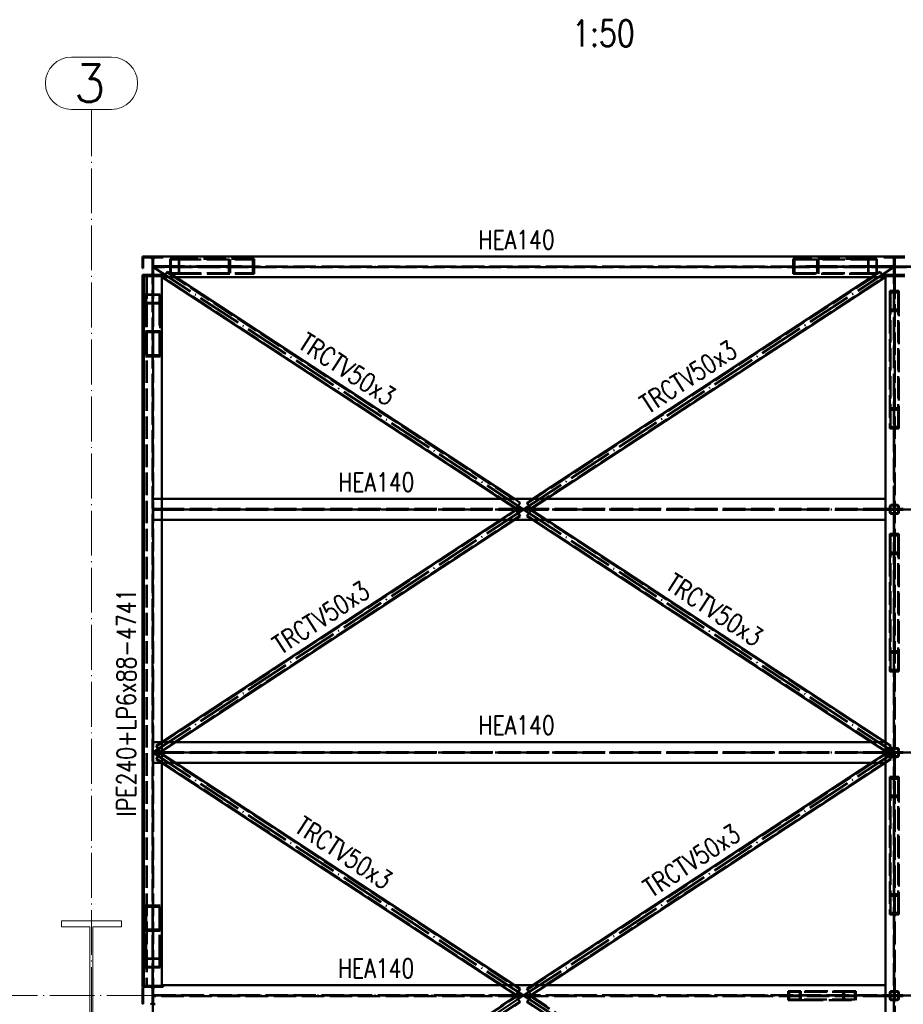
# Paper-space layout 'Layout1' of a CAD drawing. Extents: x -2 to 1033, y -36 to 596.
# Tile 4 of 69: x 116 to 234, y 140 to 272. Entities that reach past the tile are written whole.
import ezdxf

# ---------------------------------------------------------------- set-up
doc = ezdxf.new("R2010")
doc.units = 0
for name, pattern in [('ACAD_ISO02W100', [15, 12, -3]), ('ACAD_ISO04W100', [30.5, 24, -3, 0.5, -3]), ('HP_01_CER_B', [8, 5, -1, 1, -1])]:
    doc.linetypes.add(name, pattern=pattern)
for name, color, linetype, lineweight in [('SS_1.ET-HALA_TaO-RASTR', 7, 'HP_01_CER_B', 13), ('SS_1.ET-HALA_TaO-SLOUP', 9, 'CONTINUOUS', 13), ('SS_2.ET-HALA_TaO-MOULDSHOP-NADSTAVBA', 94, 'CONTINUOUS', 50), ('SS_NADPIS_7', 6, 'CONTINUOUS', 70), ('SS_POPIS_PROFILU', 13, 'CONTINUOUS', 25)]:
    doc.layers.add(name, color=color, linetype=linetype, lineweight=lineweight)
doc.styles.add('romans.shx', font='romans.shx', dxfattribs={"height": 5})

psp = doc.layouts.get("Layout1")

# ---------------------------------------------------------------- linework, layer by layer
at = {"layer": 'SS_1.ET-HALA_TaO-RASTR', "linetype": 'Continuous', "ltscale": 0.25}
for p, q in [((128.1733, 266.6758), (122.84, 266.6758)), ((122.84, 259.6758), (128.1733, 259.6758))]:
    psp.add_line(p, q, dxfattribs=at)
at = {"layer": 'SS_1.ET-HALA_TaO-RASTR', "linetype": 'ACAD_ISO04W100', "ltscale": 0.25}
for p, q in [((125.5067, 254.6758), (125.5067, 259.6758)), ((125.5067, 24.6768), (125.5067, 254.6768)), ((125.5067, 254.6768), (125.5067, 254.6758)), ((36.0521, 141.2406), (386.3855, 141.2406))]:
    psp.add_line(p, q, dxfattribs=at)
at = {"layer": 'SS_1.ET-HALA_TaO-RASTR', "linetype": 'Continuous', "ltscale": 0.25}
for centre, start, end in [((122.84, 263.1758), 90, 270), ((128.1733, 263.1758), 270, 90)]:
    psp.add_arc(centre, 3.5, start, end, dxfattribs=at)
at = {"layer": 'SS_1.ET-HALA_TaO-SLOUP', "color": 5, "linetype": 'Continuous', "ltscale": 0.25}
for p, q in [((129.5067, 151.2406), (121.5067, 151.2406)), ((121.5067, 151.2406), (121.5067, 150.4406)), ((121.5067, 150.4406), (125.3067, 150.4406)), ((125.3067, 150.4406), (125.3067, 132.0406)), ((125.7067, 150.4406), (129.5067, 150.4406)), ((125.7067, 132.0406), (125.7067, 150.4406)), ((129.5067, 150.4406), (129.5067, 151.2406))]:
    psp.add_line(p, q, dxfattribs=at)
at = {"layer": 'SS_2.ET-HALA_TaO-MOULDSHOP-NADSTAVBA', "color": 1, "linetype": 'Continuous', "ltscale": 0.25}
for p, q in [((135.1067, 240.0406), (132.3067, 240.0406)), ((132.3067, 240.0406), (132.3067, 239.8706)), ((132.4267, 239.8706), (132.3067, 239.8706)), ((132.3067, 239.8706), (132.3067, 238.4706)), ((133.4117, 239.8706), (132.4267, 239.8706)), ((132.4267, 239.8706), (132.4267, 238.4706)), ((133.6517, 239.6306), (133.6517, 237.7906)), ((135.1067, 239.8706), (133.7617, 239.8706)), ((133.7617, 239.8706), (133.7617, 239.6306)), ((133.7617, 239.6306), (133.7617, 237.7906)), ((231.4067, 240.0406), (135.1067, 240.0406)), ((135.1067, 240.0406), (135.1067, 239.8706)), ((234.2067, 240.0406), (231.4067, 240.0406)), ((231.4067, 239.8706), (231.4067, 240.0406)), ((232.7517, 239.8706), (231.4067, 239.8706)), ((232.7517, 239.8706), (232.7517, 237.5506)), ((234.2067, 239.8706), (232.8617, 239.8706)), ((232.8617, 239.6306), (232.8617, 239.8706)), ((232.8617, 237.7906), (232.8617, 239.6306)), ((132.3067, 238.4706), (132.4267, 238.4706)), ((132.3067, 237.5506), (133.4117, 237.5506)), ((132.3067, 237.5506), (132.3067, 237.3806)), ((132.3067, 237.3806), (132.5067, 237.3806)), ((132.3067, 237.3806), (132.3067, 142.5706)), ((132.5067, 237.3806), (134.9067, 237.3806)), ((132.5067, 237.3806), (132.5067, 142.5706)), ((133.7617, 237.7905), (133.7617, 237.5506)), ((133.7617, 237.5506), (134.0017, 237.5506)), ((134.0017, 237.5506), (135.1067, 237.5506)), ((134.9067, 237.3806), (134.9067, 142.5706)), ((134.9067, 237.3806), (135.1067, 237.3806)), ((135.1336, 237.2406), (135.0735, 237.1488)), ((135.0735, 237.1488), (180.2037, 207.6206)), ((135.1067, 237.5506), (135.1067, 237.2406)), ((135.1067, 237.2406), (231.4067, 237.2406)), ((182.0302, 207.6206), (136.7596, 237.2406)), ((229.7537, 237.2406), (184.4832, 207.6206)), ((186.3096, 207.6206), (231.4399, 237.1488)), ((231.4399, 237.1488), (231.3798, 237.2406)), ((231.4067, 237.5506), (232.7517, 237.5506)), ((231.4067, 237.2406), (231.4067, 237.5506)), ((231.4067, 237.3806), (234.2067, 237.3806)), ((231.6067, 45.1006), (231.6067, 237.3806)), ((232.8617, 237.5506), (232.8617, 237.7905)), ((232.8617, 237.5506), (234.2067, 237.5506)), ((231.6067, 207.6206), (134.9067, 207.6206)), ((231.6067, 204.8206), (134.9067, 204.8206)), ((180.2097, 204.8206), (134.9299, 175.1306)), ((136.7536, 175.1306), (182.0334, 204.8206)), ((184.4799, 204.8206), (229.7597, 175.1306)), ((231.5834, 175.1306), (186.3036, 204.8206)), ((231.6067, 175.1306), (134.9067, 175.1306)), ((231.6067, 172.3306), (134.9067, 172.3306)), ((180.2097, 142.6406), (134.9299, 172.3306)), ((136.7536, 172.3306), (182.0334, 142.6406)), ((229.7597, 172.3306), (184.4799, 142.6406)), ((231.5834, 172.3306), (186.3036, 142.6406)), ((135.1067, 142.5706), (132.3067, 142.5706)), ((132.3067, 142.5706), (132.3067, 142.4006)), ((133.4117, 142.4006), (132.3067, 142.4006)), ((132.4267, 142.3406), (132.3067, 142.3406)), ((132.3067, 142.3406), (132.3067, 140.1406)), ((132.4267, 142.3406), (132.4267, 140.1406)), ((133.6517, 142.1606), (133.6517, 140.3206)), ((133.7617, 142.1606), (133.7617, 140.3206)), ((135.1067, 142.4006), (134.0017, 142.4006)), ((231.6067, 142.6406), (135.1067, 142.6406)), ((135.1067, 142.6406), (135.1067, 142.4006)), ((132.3067, 140.1406), (132.4267, 140.1406))]:
    psp.add_line(p, q, dxfattribs=at)
at = {"layer": 'SS_2.ET-HALA_TaO-MOULDSHOP-NADSTAVBA', "color": 3, "linetype": 'ACAD_ISO02W100', "ltscale": 0.25}
for p, q in [((137.2247, 239.7106), (136.0419, 239.7106)), ((136.0419, 239.7106), (136.0419, 237.7106)), ((136.101, 239.6106), (137.1656, 239.6106)), ((136.101, 239.6106), (136.101, 237.8106)), ((137.1656, 239.6106), (147.0638, 239.6106)), ((137.1656, 239.6106), (137.1656, 237.8106)), ((147.2329, 239.7106), (137.2247, 239.7106)), ((137.2247, 239.7106), (137.2247, 237.7106)), ((143.851, 237.7106), (143.851, 239.7106)), ((144.0201, 237.8106), (144.0201, 239.6106)), ((147.0638, 237.8106), (147.0638, 239.6106)), ((147.2329, 237.7106), (147.2329, 239.7106)), ((229.2886, 239.7106), (219.2805, 239.7106)), ((219.2805, 239.7106), (219.2805, 237.7106)), ((219.4496, 239.6106), (229.3478, 239.6106)), ((219.4496, 239.6106), (219.4496, 237.8106)), ((222.4932, 239.6106), (222.4932, 237.8106)), ((222.6623, 239.7106), (222.6623, 237.7106)), ((230.4714, 239.7106), (229.2886, 239.7106)), ((229.2886, 237.7106), (229.2886, 239.7106)), ((229.3478, 239.6106), (230.4123, 239.6106)), ((229.3478, 237.8106), (229.3478, 239.6106)), ((230.4123, 237.8106), (230.4123, 239.6106)), ((230.4714, 237.7106), (230.4714, 239.7106)), ((133.7617, 238.6956), (232.7517, 238.6956)), ((232.7517, 238.5856), (133.7617, 238.5856)), ((232.8617, 238.6956), (331.9517, 238.6956)), ((331.9517, 238.5856), (232.8617, 238.5856)), ((132.4267, 237.3806), (132.4267, 142.5706)), ((132.5467, 237.3806), (132.5467, 142.5706)), ((132.9067, 237.3806), (132.9067, 142.5706)), ((133.6447, 142.5706), (133.6447, 237.3806)), ((133.7687, 237.3806), (133.7687, 142.5706)), ((182.2922, 206.3258), (135.1063, 237.199)), ((135.621, 237.9856), (135.1336, 237.2406)), ((135.5882, 237.9354), (182.774, 207.0622)), ((136.7596, 237.2406), (135.621, 237.9856)), ((136.0419, 237.7106), (137.2247, 237.7106)), ((136.101, 237.8106), (137.1656, 237.8106)), ((137.1656, 237.8106), (147.0638, 237.8106)), ((137.2247, 237.7106), (147.2329, 237.7106)), ((183.7393, 207.0622), (230.9252, 237.9354)), ((184.2211, 206.3258), (231.407, 237.199)), ((219.2805, 237.7106), (229.2886, 237.7106)), ((219.4496, 237.8106), (229.3478, 237.8106)), ((229.2886, 237.7106), (230.4714, 237.7106)), ((229.3478, 237.8106), (230.4123, 237.8106)), ((229.7537, 237.2406), (230.8923, 237.9856)), ((231.4399, 237.1488), (230.8923, 237.9856)), ((231.407, 237.199), (231.3798, 237.2406)), ((232.7567, 45.1006), (232.7567, 237.3806)), ((232.8567, 237.3806), (232.8567, 45.1006)), ((134.7067, 234.9383), (132.7067, 234.9383)), ((132.7067, 234.9383), (132.7067, 233.7543)), ((134.6067, 234.8791), (132.8067, 234.8791)), ((132.8067, 233.8135), (132.8067, 234.8791)), ((134.6067, 234.8791), (134.6067, 233.8135)), ((134.7067, 233.7543), (134.7067, 234.9383)), ((233.4067, 235.4388), (232.2067, 235.4388)), ((232.2067, 235.4388), (232.2067, 232.949)), ((233.3067, 235.2125), (232.3067, 235.2125)), ((232.3067, 232.949), (232.3067, 235.2125)), ((233.3067, 232.949), (233.3067, 235.2125)), ((233.4067, 232.7226), (233.4067, 235.4388)), ((134.7067, 233.7543), (132.7067, 233.7543)), ((132.7067, 233.7543), (132.7067, 226.6755)), ((134.6067, 233.8135), (132.8067, 233.8135)), ((132.8067, 226.8444), (132.8067, 233.8135)), ((134.6067, 233.8135), (134.6067, 226.8444)), ((134.7067, 226.6755), (134.7067, 233.7543)), ((232.2067, 232.949), (232.2067, 232.7226)), ((233.3067, 232.949), (232.3067, 232.949)), ((232.3067, 217.2726), (232.3067, 232.949)), ((233.3067, 217.2726), (233.3067, 232.949)), ((233.4067, 232.7226), (232.2067, 232.7226)), ((232.2067, 232.7226), (232.2067, 217.0462)), ((233.4067, 217.0462), (233.4067, 232.7226)), ((132.7067, 230.0537), (134.7067, 230.0537)), ((132.8067, 229.8848), (134.6067, 229.8848)), ((132.7067, 226.6755), (134.7067, 226.6755)), ((132.8067, 226.8444), (134.6067, 226.8444)), ((232.2067, 219.7624), (233.4067, 219.7624)), ((232.3067, 219.5361), (233.3067, 219.5361)), ((232.3067, 217.2726), (233.3067, 217.2726)), ((232.2067, 217.0462), (233.4067, 217.0462)), ((134.9067, 207.6206), (133.7687, 207.6206)), ((182.2594, 206.2756), (180.2037, 207.6206)), ((182.8069, 207.1124), (182.0302, 207.6206)), ((182.2594, 206.2756), (182.8069, 207.1124)), ((183.7065, 207.1124), (184.4832, 207.6206)), ((183.7065, 207.1124), (184.254, 206.2756)), ((186.3096, 207.6206), (184.254, 206.2756)), ((232.2067, 206.6206), (232.2067, 205.8206)), ((232.3067, 205.8206), (232.3067, 206.6206)), ((232.4067, 206.8206), (233.2067, 206.8206)), ((233.2067, 206.7206), (232.4067, 206.7206)), ((233.3067, 205.8206), (233.3067, 206.6206)), ((233.4067, 205.8206), (233.4067, 206.6206)), ((133.7687, 206.2756), (134.8067, 206.2756)), ((134.8067, 206.1656), (133.7687, 206.1656)), ((134.187, 174.5717), (182.2938, 206.1154)), ((182.7764, 205.3795), (134.6695, 173.8358)), ((134.8067, 206.2756), (134.8774, 206.2756)), ((134.8067, 206.2756), (134.8067, 206.1656)), ((134.8774, 206.1656), (134.8067, 206.1656)), ((134.8774, 206.2756), (134.9067, 206.2756)), ((134.9067, 206.1656), (134.8774, 206.1656)), ((134.9067, 206.2756), (231.6067, 206.2756)), ((231.6067, 206.1656), (134.9067, 206.1656)), ((182.2609, 206.1656), (180.2097, 204.8206)), ((182.8093, 205.3293), (182.0334, 204.8206)), ((182.8093, 205.3293), (182.2609, 206.1656)), ((184.2524, 206.1656), (183.7041, 205.3293)), ((184.4799, 204.8206), (183.7041, 205.3293)), ((183.737, 205.3795), (231.8438, 173.8358)), ((184.2195, 206.1154), (232.3264, 174.5717)), ((184.2524, 206.1656), (186.3036, 204.8206)), ((231.6067, 206.2756), (231.636, 206.2756)), ((231.636, 206.1656), (231.6067, 206.1656)), ((231.636, 206.2756), (231.7067, 206.2756)), ((231.7067, 206.1656), (231.636, 206.1656)), ((231.7067, 206.2756), (232.7567, 206.2756)), ((231.7067, 206.1656), (231.7067, 206.2756)), ((232.7567, 206.1656), (231.7067, 206.1656)), ((232.4067, 205.7206), (233.2067, 205.7206)), ((233.2067, 205.6206), (232.4067, 205.6206)), ((232.8567, 206.2756), (233.9067, 206.2756)), ((233.9067, 206.1656), (232.8567, 206.1656)), ((233.9067, 206.2756), (233.9774, 206.2756)), ((233.9067, 206.2756), (233.9067, 206.1656)), ((233.9774, 206.1656), (233.9067, 206.1656)), ((233.9774, 206.2756), (234.0067, 206.2756)), ((234.0067, 206.1656), (233.9774, 206.1656)), ((134.9067, 204.8206), (133.7687, 204.8206)), ((233.4067, 202.9488), (232.2067, 202.9488)), ((232.2067, 202.9488), (232.2067, 200.459)), ((233.3067, 202.7225), (232.3067, 202.7225)), ((232.3067, 200.459), (232.3067, 202.7225)), ((233.3067, 200.459), (233.3067, 202.7225)), ((233.4067, 200.2326), (233.4067, 202.9488)), ((232.2067, 200.459), (232.2067, 200.2326)), ((233.4067, 200.2326), (232.2067, 200.2326)), ((232.2067, 200.2326), (232.2067, 184.5562)), ((233.3067, 200.459), (232.3067, 200.459)), ((232.3067, 184.7826), (232.3067, 200.459)), ((233.3067, 184.7826), (233.3067, 200.459)), ((233.4067, 184.5562), (233.4067, 200.2326)), ((232.2067, 187.2724), (233.4067, 187.2724)), ((232.3067, 187.0461), (233.3067, 187.0461)), ((232.2067, 184.5562), (233.4067, 184.5562)), ((232.3067, 184.7826), (233.3067, 184.7826)), ((134.9067, 175.1306), (133.7687, 175.1306)), ((134.9299, 175.1306), (134.1541, 174.6218)), ((136.7536, 175.1306), (134.7024, 173.7856)), ((134.9299, 175.1306), (134.9067, 175.1153)), ((231.8109, 173.7856), (229.7597, 175.1306)), ((231.5834, 175.1306), (232.3593, 174.6218)), ((231.6067, 175.1153), (231.5834, 175.1306)), ((133.7687, 173.7856), (134.8067, 173.7856)), ((134.1541, 174.6218), (134.7024, 173.7856)), ((134.8067, 173.7856), (134.8774, 173.7856)), ((134.8067, 173.7856), (134.8067, 173.6756)), ((134.8774, 173.7856), (134.9067, 173.7856)), ((134.9067, 173.7856), (231.6067, 173.7856)), ((231.6067, 173.7856), (231.636, 173.7856)), ((231.636, 173.7856), (231.7067, 173.7856)), ((231.7067, 173.7856), (232.7567, 173.7856)), ((231.7067, 173.6756), (231.7067, 173.7856)), ((231.8109, 173.7856), (232.3593, 174.6218)), ((232.2067, 174.1306), (232.2067, 173.3306)), ((232.3067, 173.3306), (232.3067, 174.1306)), ((232.4067, 174.3306), (233.2067, 174.3306)), ((233.2067, 174.2306), (232.4067, 174.2306)), ((232.8567, 173.7856), (233.9067, 173.7856)), ((233.3067, 173.3306), (233.3067, 174.1306)), ((233.4067, 173.3306), (233.4067, 174.1306)), ((233.9067, 173.7856), (233.9774, 173.7856)), ((233.9067, 173.7856), (233.9067, 173.6756)), ((233.9774, 173.7856), (234.0067, 173.7856)), ((134.8067, 173.6756), (133.7687, 173.6756)), ((134.7024, 173.6756), (134.1541, 172.8393)), ((134.9299, 172.3306), (134.1541, 172.8393)), ((134.187, 172.8895), (182.2938, 141.3458)), ((134.7024, 173.6756), (134.6695, 173.6254)), ((134.6695, 173.6254), (182.7764, 142.0817)), ((134.7024, 173.6756), (136.7536, 172.3306)), ((134.8774, 173.6756), (134.8067, 173.6756)), ((134.9067, 173.6756), (134.8774, 173.6756)), ((231.6067, 173.6756), (134.9067, 173.6756)), ((183.737, 142.0817), (231.8438, 173.6254)), ((232.3264, 172.8895), (184.2195, 141.3458)), ((231.8109, 173.6756), (229.7597, 172.3306)), ((232.3593, 172.8393), (231.5834, 172.3306)), ((231.636, 173.6756), (231.6067, 173.6756)), ((231.7067, 173.6756), (231.636, 173.6756)), ((232.7567, 173.6756), (231.7067, 173.6756)), ((232.3593, 172.8393), (231.8109, 173.6756)), ((232.4067, 173.2306), (233.2067, 173.2306)), ((233.2067, 173.1306), (232.4067, 173.1306)), ((233.9067, 173.6756), (232.8567, 173.6756)), ((233.9774, 173.6756), (233.9067, 173.6756)), ((234.0067, 173.6756), (233.9774, 173.6756)), ((134.9067, 172.3306), (133.7687, 172.3306)), ((134.9067, 172.3458), (134.9299, 172.3306)), ((231.5834, 172.3306), (231.6067, 172.3458)), ((233.4067, 170.4588), (232.2067, 170.4588)), ((232.2067, 170.4588), (232.2067, 167.969)), ((233.3067, 170.2325), (232.3067, 170.2325)), ((232.3067, 167.969), (232.3067, 170.2325)), ((233.3067, 167.969), (233.3067, 170.2325)), ((233.4067, 167.7426), (233.4067, 170.4588)), ((232.2067, 167.969), (232.2067, 167.7426)), ((233.4067, 167.7426), (232.2067, 167.7426)), ((232.2067, 167.7426), (232.2067, 152.0662)), ((233.3067, 167.969), (232.3067, 167.969)), ((232.3067, 152.2926), (232.3067, 167.969)), ((233.3067, 152.2926), (233.3067, 167.969)), ((233.4067, 152.0662), (233.4067, 167.7426)), ((232.2067, 154.7824), (233.4067, 154.7824)), ((232.3067, 154.5561), (233.3067, 154.5561)), ((134.7067, 153.2757), (132.7067, 153.2757)), ((132.7067, 153.2757), (132.7067, 146.1969)), ((134.6067, 153.1068), (132.8067, 153.1068)), ((132.8067, 146.1377), (132.8067, 153.1068)), ((134.6067, 153.1068), (134.6067, 146.1377)), ((134.7067, 146.1969), (134.7067, 153.2757)), ((232.2067, 152.0662), (233.4067, 152.0662)), ((232.3067, 152.2926), (233.3067, 152.2926)), ((134.6067, 150.0663), (132.8067, 150.0663)), ((134.7067, 149.8974), (132.7067, 149.8974)), ((132.7067, 146.1969), (134.7067, 146.1969)), ((132.7067, 146.1969), (132.7067, 145.0128)), ((132.8067, 146.1377), (134.6067, 146.1377)), ((132.8067, 145.072), (132.8067, 146.1377)), ((134.6067, 146.1377), (134.6067, 145.072)), ((134.7067, 145.0128), (134.7067, 146.1969)), ((132.7067, 145.0128), (134.7067, 145.0128)), ((132.8067, 145.072), (134.6067, 145.072)), ((182.2609, 141.2956), (180.2097, 142.6406)), ((182.0334, 142.6406), (182.8093, 142.1318)), ((182.2609, 141.2956), (182.8093, 142.1318)), ((184.4799, 142.6406), (183.7041, 142.1318)), ((183.7041, 142.1318), (183.737, 142.0817)), ((183.7041, 142.1318), (184.2524, 141.2956)), ((186.3036, 142.6406), (184.2524, 141.2956)), ((133.7617, 141.2956), (231.6067, 141.2956)), ((231.6067, 141.1856), (133.7617, 141.1856)), ((134.187, 109.5917), (182.2938, 141.1354)), ((182.2609, 141.1856), (180.2097, 139.8406)), ((182.8093, 140.3493), (182.2609, 141.1856)), ((184.2524, 141.1856), (183.7041, 140.3493)), ((184.2524, 141.1856), (184.2195, 141.1354)), ((184.2195, 141.1354), (232.3264, 109.5917)), ((184.2524, 141.1856), (186.3036, 139.8406)), ((220.3152, 141.8406), (218.6182, 141.8406)), ((218.6182, 141.8406), (218.6182, 140.6406)), ((220.1738, 141.7406), (218.7596, 141.7406)), ((218.7596, 141.7406), (218.7596, 140.7406)), ((227.5138, 141.7406), (220.1738, 141.7406)), ((220.1738, 141.7406), (220.1738, 140.7406)), ((227.6552, 141.8406), (220.3152, 141.8406)), ((220.3152, 141.8406), (220.3152, 140.6406)), ((225.9581, 140.6406), (225.9581, 141.8406)), ((226.0996, 140.7406), (226.0996, 141.7406)), ((227.5138, 140.7406), (227.5138, 141.7406)), ((227.6552, 140.6406), (227.6552, 141.8406)), ((231.6067, 141.2956), (231.636, 141.2956)), ((231.636, 141.1856), (231.6067, 141.1856)), ((231.636, 141.2956), (231.7067, 141.2956)), ((231.7067, 141.1856), (231.636, 141.1856)), ((231.7067, 141.2956), (232.7567, 141.2956)), ((231.7067, 141.1856), (231.7067, 141.2956)), ((232.7567, 141.1856), (231.7067, 141.1856)), ((232.2067, 141.6406), (232.2067, 140.8406)), ((232.3067, 140.8406), (232.3067, 141.6406)), ((233.2067, 141.8406), (232.4067, 141.8406)), ((233.2067, 141.7406), (232.4067, 141.7406)), ((232.8567, 141.2956), (233.9067, 141.2956)), ((233.9067, 141.1856), (232.8567, 141.1856)), ((233.3067, 140.8406), (233.3067, 141.6406)), ((233.4067, 140.8406), (233.4067, 141.6406)), ((233.9067, 141.2956), (233.9774, 141.2956)), ((233.9067, 141.2956), (233.9067, 141.1856)), ((233.9774, 141.1856), (233.9067, 141.1856)), ((233.9774, 141.2956), (234.0067, 141.2956)), ((234.0067, 141.1856), (233.9774, 141.1856)), ((182.7764, 140.3995), (134.6695, 108.8558)), ((182.8093, 140.3493), (182.0334, 139.8406)), ((184.4799, 139.8406), (183.7041, 140.3493)), ((183.737, 140.3995), (231.8438, 108.8558)), ((218.6182, 140.6406), (220.1738, 140.6406)), ((220.1738, 140.7406), (218.7596, 140.7406)), ((227.5138, 140.7406), (220.1738, 140.7406)), ((220.1738, 140.6406), (220.3152, 140.6406)), ((220.3152, 140.6406), (227.6552, 140.6406)), ((233.2067, 140.7406), (232.4067, 140.7406)), ((232.4067, 140.6406), (233.2067, 140.6406))]:
    psp.add_line(p, q, dxfattribs=at)
at = {"layer": 'SS_2.ET-HALA_TaO-MOULDSHOP-NADSTAVBA', "color": 7, "linetype": 'ACAD_ISO04W100', "ltscale": 0.25}
for p, q in [((133.7067, 238.7106), (133.7067, 141.2406)), ((133.7067, 238.7106), (133.7067, 228.3646)), ((145.542, 238.7106), (133.7067, 238.7106)), ((133.7067, 238.6406), (183.2567, 206.2206)), ((133.7067, 238.6406), (232.8067, 238.6406)), ((183.2567, 206.2206), (232.8067, 238.6406)), ((232.8067, 238.7106), (220.9714, 238.7106)), ((232.8067, 238.7106), (232.8067, 43.7706)), ((232.8067, 238.7106), (232.8067, 218.4043)), ((232.8067, 238.6406), (332.0067, 238.6406)), ((132.3067, 237.3806), (132.3067, 142.5706)), ((133.7067, 173.7306), (183.2567, 206.2206)), ((133.7067, 206.2206), (232.8067, 206.2206)), ((183.2567, 206.2206), (232.8067, 173.7306)), ((232.8067, 206.2206), (232.8067, 185.9143)), ((232.8067, 206.2206), (332.0067, 206.2206)), ((133.7067, 173.7306), (183.2567, 141.2406)), ((133.7067, 173.7306), (232.8067, 173.7306)), ((183.2567, 141.2406), (232.8067, 173.7306)), ((232.8067, 173.7306), (232.8067, 153.4243)), ((232.8067, 173.7306), (332.0067, 173.7306)), ((133.7067, 151.5866), (133.7067, 141.2406)), ((133.7067, 141.2406), (133.7067, 43.7706)), ((133.7067, 141.2406), (232.8067, 141.2406)), ((133.7067, 108.7506), (183.2567, 141.2406)), ((183.2567, 141.2406), (232.8067, 108.7506)), ((226.8067, 141.2406), (219.4667, 141.2406)), ((232.8067, 141.2406), (332.0067, 141.2406))]:
    psp.add_line(p, q, dxfattribs=at)
at = {"layer": 'SS_2.ET-HALA_TaO-MOULDSHOP-NADSTAVBA', "color": 1, "linetype": 'Continuous', "ltscale": 0.25, "extrusion": (6.27875e-14, 1.51582e-13, -1)}
for centre in [(-133.4117, 239.6306), (-133.4117, 142.1606)]:
    psp.add_arc(centre, 0.24, 90, 180, dxfattribs=at)
at = {"layer": 'SS_2.ET-HALA_TaO-MOULDSHOP-NADSTAVBA', "color": 1, "linetype": 'Continuous', "ltscale": 0.25, "extrusion": (-1.51582e-13, 6.27875e-14, -1)}
for centre, start, end in [((-134.0017, 239.6306), 0.011493, 90), ((-134.0017, 142.1606), 0.011521, 45), ((-134.0017, 142.1606), 45, 90)]:
    psp.add_arc(centre, 0.24, start, end, dxfattribs=at)
at = {"layer": 'SS_2.ET-HALA_TaO-MOULDSHOP-NADSTAVBA', "color": 1, "linetype": 'Continuous', "ltscale": 0.25, "extrusion": (1.25575e-13, 3.03165e-13, -1)}
psp.add_arc((-232.5117, 239.6306), 0.24, 90, 179.988507, dxfattribs=at)
at = {"layer": 'SS_2.ET-HALA_TaO-MOULDSHOP-NADSTAVBA', "color": 1, "linetype": 'Continuous', "ltscale": 0.25, "extrusion": (-3.03165e-13, 1.25575e-13, -1)}
psp.add_arc((-233.1017, 239.6306), 0.24, 0.011493, 90, dxfattribs=at)
at = {"layer": 'SS_2.ET-HALA_TaO-MOULDSHOP-NADSTAVBA', "color": 1, "linetype": 'Continuous', "ltscale": 0.25, "extrusion": (6.27875e-14, -1.51582e-13, -1)}
for centre in [(-133.4117, 237.7906), (-133.4117, 140.3206)]:
    psp.add_arc(centre, 0.24, 180, 270, dxfattribs=at)
at = {"layer": 'SS_2.ET-HALA_TaO-MOULDSHOP-NADSTAVBA', "color": 1, "linetype": 'Continuous', "ltscale": 0.25, "extrusion": (-1.51582e-13, -6.27875e-14, -1)}
for centre, start, end in [((-134.0017, 237.7906), 270, 359.988495), ((-134.0017, 140.3206), 315, 359.988479), ((-134.0017, 140.3206), 270, 315)]:
    psp.add_arc(centre, 0.24, start, end, dxfattribs=at)
at = {"layer": 'SS_2.ET-HALA_TaO-MOULDSHOP-NADSTAVBA', "color": 1, "linetype": 'Continuous', "ltscale": 0.25, "extrusion": (1.25575e-13, -3.03165e-13, -1)}
psp.add_arc((-232.5117, 237.7906), 0.24, 180.011505, 270, dxfattribs=at)
at = {"layer": 'SS_2.ET-HALA_TaO-MOULDSHOP-NADSTAVBA', "color": 1, "linetype": 'Continuous', "ltscale": 0.25, "extrusion": (-3.03165e-13, -1.25575e-13, -1)}
psp.add_arc((-233.1017, 237.7906), 0.24, 270, 359.988495, dxfattribs=at)
at = {"layer": 'SS_2.ET-HALA_TaO-MOULDSHOP-NADSTAVBA', "color": 3, "linetype": 'ACAD_ISO02W100', "ltscale": 0.25}
for centre, start, end in [((232.4067, 206.6206), 90, 180), ((233.2067, 206.6206), 0, 90), ((232.4067, 205.8206), 180, 270), ((233.2067, 205.8206), 270, 0), ((232.4067, 174.1306), 90, 180), ((233.2067, 174.1306), 0, 90), ((232.4067, 173.3306), 180, 270), ((233.2067, 173.3306), 270, 0), ((232.4067, 141.6406), 90, 180), ((232.4067, 140.8406), 180, 270), ((233.2067, 141.6406), 0, 90), ((233.2067, 140.8406), 270, 0)]:
    psp.add_arc(centre, 0.2, start, end, dxfattribs=at)
at = {"layer": 'SS_2.ET-HALA_TaO-MOULDSHOP-NADSTAVBA', "color": 3, "linetype": 'ACAD_ISO02W100', "ltscale": 0.25, "extrusion": (7.27596e-13, -3.0138e-13, -1)}
psp.add_arc((-232.4067, 206.6206), 0.1, 0, 90, dxfattribs=at)
at = {"layer": 'SS_2.ET-HALA_TaO-MOULDSHOP-NADSTAVBA', "color": 3, "linetype": 'ACAD_ISO02W100', "ltscale": 0.25, "extrusion": (-3.0138e-13, -7.27596e-13, -1)}
psp.add_arc((-233.2067, 206.6206), 0.1, 90, 180, dxfattribs=at)
at = {"layer": 'SS_2.ET-HALA_TaO-MOULDSHOP-NADSTAVBA', "color": 3, "linetype": 'ACAD_ISO02W100', "ltscale": 0.25, "extrusion": (7.27596e-13, 3.0138e-13, -1)}
psp.add_arc((-232.4067, 205.8206), 0.1, 270, 0, dxfattribs=at)
at = {"layer": 'SS_2.ET-HALA_TaO-MOULDSHOP-NADSTAVBA', "color": 3, "linetype": 'ACAD_ISO02W100', "ltscale": 0.25, "extrusion": (-3.0138e-13, 7.27596e-13, -1)}
psp.add_arc((-233.2067, 205.8206), 0.1, 180, 270, dxfattribs=at)
at = {"layer": 'SS_2.ET-HALA_TaO-MOULDSHOP-NADSTAVBA', "color": 3, "linetype": 'ACAD_ISO02W100', "ltscale": 0.25, "extrusion": (1.09139e-12, -4.5207e-13, -1)}
psp.add_arc((-232.4067, 174.1306), 0.1, 0, 90, dxfattribs=at)
at = {"layer": 'SS_2.ET-HALA_TaO-MOULDSHOP-NADSTAVBA', "color": 3, "linetype": 'ACAD_ISO02W100', "ltscale": 0.25, "extrusion": (-4.5207e-13, -1.09139e-12, -1)}
psp.add_arc((-233.2067, 174.1306), 0.1, 90, 180, dxfattribs=at)
at = {"layer": 'SS_2.ET-HALA_TaO-MOULDSHOP-NADSTAVBA', "color": 3, "linetype": 'ACAD_ISO02W100', "ltscale": 0.25, "extrusion": (1.09139e-12, 4.5207e-13, -1)}
psp.add_arc((-232.4067, 173.3306), 0.1, 270, 0, dxfattribs=at)
at = {"layer": 'SS_2.ET-HALA_TaO-MOULDSHOP-NADSTAVBA', "color": 3, "linetype": 'ACAD_ISO02W100', "ltscale": 0.25, "extrusion": (-4.5207e-13, 1.09139e-12, -1)}
psp.add_arc((-233.2067, 173.3306), 0.1, 180, 270, dxfattribs=at)
at = {"layer": 'SS_2.ET-HALA_TaO-MOULDSHOP-NADSTAVBA', "color": 3, "linetype": 'ACAD_ISO02W100', "ltscale": 0.25, "extrusion": (1.45519e-12, -6.0276e-13, -1)}
psp.add_arc((-232.4067, 141.6406), 0.1, 0, 90, dxfattribs=at)
at = {"layer": 'SS_2.ET-HALA_TaO-MOULDSHOP-NADSTAVBA', "color": 3, "linetype": 'ACAD_ISO02W100', "ltscale": 0.25, "extrusion": (1.45519e-12, 6.0276e-13, -1)}
psp.add_arc((-232.4067, 140.8406), 0.1, 270, 0, dxfattribs=at)
at = {"layer": 'SS_2.ET-HALA_TaO-MOULDSHOP-NADSTAVBA', "color": 3, "linetype": 'ACAD_ISO02W100', "ltscale": 0.25, "extrusion": (-6.0276e-13, -1.45519e-12, -1)}
psp.add_arc((-233.2067, 141.6406), 0.1, 90, 180, dxfattribs=at)
at = {"layer": 'SS_2.ET-HALA_TaO-MOULDSHOP-NADSTAVBA', "color": 3, "linetype": 'ACAD_ISO02W100', "ltscale": 0.25, "extrusion": (-6.0276e-13, 1.45519e-12, -1)}
psp.add_arc((-233.2067, 140.8406), 0.1, 180, 270, dxfattribs=at)

# ---------------------------------------------------------------- texts
at = {"layer": 'SS_1.ET-HALA_TaO-RASTR', "color": 7, "style": 'romans.shx'}
psp.add_text('3', height=5, dxfattribs=at).set_placement((123.1271, 260.6758))
at = {"layer": 'SS_NADPIS_7', "color": 2, "style": 'romans.shx', "width": 0.8}
psp.add_text('1:50', height=3.5, dxfattribs=at).set_placement((189.7295, 268.1047))
at = {"layer": 'SS_POPIS_PROFILU', "color": 13, "style": 'romans.shx', "width": 0.8}
for p in [(177.2079, 241.0156), (158.4672, 208.6206), (177.2139, 176.1306), (158.4433, 143.6406)]:
    psp.add_text('HEA140', height=2.5, dxfattribs=at).set_placement(p)
for s, rotation, p in [('TRCTV50x3', 326.803734, (152.9377, 227.8755)), ('TRCTV50x3', 33.196266, (199.9052, 218.9312)), ('TRCTV50x3', 326.747092, (202.0304, 195.7196)), ('TRCTV50x3', 33.252908, (150.8214, 186.7617)), ('IPE240+LP6x88-4741', 90, (131.4128, 165.2084)), ('TRCTV50x3', 326.747092, (152.4849, 163.2365)), ('TRCTV50x3', 33.252908, (200.3669, 154.2786))]:
    psp.add_text(s, height=2.5, rotation=rotation, dxfattribs=at).set_placement(p)

doc.saveas('drawing.dxf')
